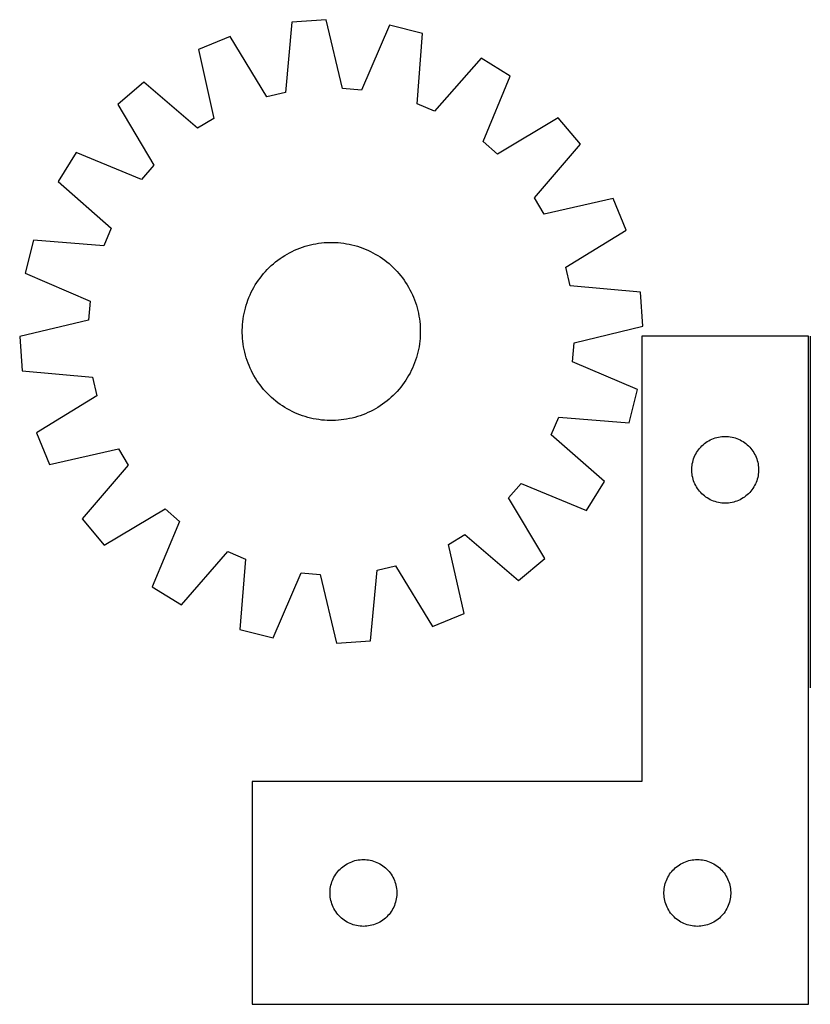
# Model space of a CAD drawing. Header units: millimetres. Extents: x 7 to 1493, y 7 to 461.
# Tile 1 of 5: x 7 to 362, y 19 to 461. Entities that reach past the tile are written whole.
import ezdxf

# ---------------------------------------------------------------- set-up
doc = ezdxf.new("R2010")
doc.units = ezdxf.units.MM
doc.layers.add('COMMON', color=5, linetype='CONTINUOUS', true_color=0x0000ff)
doc.layers.add('CUT', color=7, linetype='CONTINUOUS', true_color=0x000000)

msp = doc.modelspace()

# ---------------------------------------------------------------- linework, layer by layer
at = {"layer": 'COMMON'}
msp.add_line((361.717366, 318.860871), (361.717366, 160.989526), dxfattribs=at)
at = {"layer": 'CUT'}
for p, q in [((128.853604, 459.863733), (125.96489, 428.230995)), ((144.20031, 460.963344), (128.853604, 459.863733)), ((151.569416, 430.065593), (144.20031, 460.963344)), ((172.634785, 458.524806), (160.112401, 429.332947)), ((187.570169, 454.828206), (172.634785, 458.524806)), ((101.057262, 453.396184), (86.801475, 447.607998)), ((117.613628, 426.287855), (101.057262, 453.396184)), ((185.030674, 423.165519), (187.570169, 454.828206)), ((86.801475, 447.607998), (93.829198, 416.630815)), ((213.859412, 443.722283), (192.929137, 419.828804)), ((226.921494, 435.59132), (213.859412, 443.722283)), ((214.721983, 406.263062), (226.921494, 435.59132)), ((62.364165, 432.867451), (50.594754, 422.957279)), ((86.487139, 412.202097), (62.364165, 432.867451)), ((160.112401, 429.332947), (151.569416, 430.065593)), ((125.96489, 428.230995), (117.613628, 426.287855)), ((50.594754, 422.957279), (66.850992, 395.667913)), ((192.929137, 419.828804), (185.030674, 423.165519)), ((93.829198, 416.630815), (86.487139, 412.202097)), ((248.492131, 416.905136), (221.202765, 400.648899)), ((258.402303, 405.135725), (248.492131, 416.905136)), ((221.202765, 400.648899), (214.721983, 406.263062)), ((237.736948, 381.012751), (258.402303, 405.135725)), ((31.908571, 401.386642), (23.777608, 388.32456)), ((61.236829, 389.187131), (31.908571, 401.386642)), ((66.850992, 395.667913), (61.236829, 389.187131)), ((23.777608, 388.32456), (47.671086, 367.394285)), ((242.165667, 373.670693), (237.736948, 381.012751)), ((273.14285, 380.698416), (242.165667, 373.670693)), ((278.931035, 366.442629), (273.14285, 380.698416)), ((47.671086, 367.394285), (44.334371, 359.495823)), ((251.822706, 349.886263), (278.931035, 366.442629)), ((12.671685, 362.035317), (8.975084, 347.099934)), ((44.334371, 359.495823), (12.671685, 362.035317)), ((131.178878, 357.92478), (132.346831, 358.388345)), ((132.346831, 358.388345), (133.528769, 358.814995)), ((133.528769, 358.814995), (134.723524, 359.204309)), ((134.723524, 359.204309), (135.929919, 359.555902)), ((135.929919, 359.555902), (137.146763, 359.869429)), ((137.146763, 359.869429), (138.372854, 360.144578)), ((138.372854, 360.144578), (139.606983, 360.38108)), ((139.606983, 360.38108), (140.847931, 360.578699)), ((140.847931, 360.578699), (142.094475, 360.737242)), ((142.094475, 360.737242), (143.345383, 360.856552)), ((143.345383, 360.856552), (144.599422, 360.936511)), ((144.599422, 360.936511), (145.855354, 360.977041)), ((145.855354, 360.977041), (147.111939, 360.9781)), ((147.111939, 360.9781), (148.367937, 360.939689)), ((148.367937, 360.939689), (149.622109, 360.861845)), ((149.622109, 360.861845), (150.873217, 360.744645)), ((150.873217, 360.744645), (152.120026, 360.588204)), ((152.120026, 360.588204), (153.361306, 360.392678)), ((153.361306, 360.392678), (154.595832, 360.158258)), ((154.595832, 360.158258), (155.822385, 359.885176)), ((155.822385, 359.885176), (157.039756, 359.573703)), ((157.039756, 359.573703), (158.246742, 359.224144)), ((158.246742, 359.224144), (159.442153, 358.836846)), ((159.442153, 358.836846), (160.624808, 358.41219)), ((160.624808, 358.41219), (161.793542, 357.950595)), ((122.473598, 352.949643), (123.489574, 353.689102)), ((123.489574, 353.689102), (124.528275, 354.396284)), ((124.528275, 354.396284), (125.588677, 355.070491)), ((125.588677, 355.070491), (126.669733, 355.711056)), ((126.669733, 355.711056), (127.770377, 356.317349)), ((127.770377, 356.317349), (128.889521, 356.888771)), ((128.889521, 356.888771), (130.026062, 357.424758)), ((130.026062, 357.424758), (131.178878, 357.92478)), ((161.793542, 357.950595), (162.947199, 357.452518)), ((162.947199, 357.452518), (164.084642, 356.918449)), ((164.084642, 356.918449), (165.204749, 356.348915)), ((165.204749, 356.348915), (166.306413, 355.744479)), ((166.306413, 355.744479), (167.388548, 355.105737)), ((167.388548, 355.105737), (168.450085, 354.43332)), ((168.450085, 354.43332), (169.489978, 353.727891)), ((169.489978, 353.727891), (170.507199, 352.990146)), ((117.768857, 348.7948), (118.656648, 349.684089)), ((118.656648, 349.684089), (119.571933, 350.545053)), ((119.571933, 350.545053), (120.513811, 351.376842)), ((120.513811, 351.376842), (121.481351, 352.178636)), ((121.481351, 352.178636), (122.473598, 352.949643)), ((170.507199, 352.990146), (171.500745, 352.220814)), ((171.500745, 352.220814), (172.469636, 351.420653)), ((172.469636, 351.420653), (173.412915, 350.590453)), ((173.412915, 350.590453), (174.329651, 349.731034)), ((174.329651, 349.731034), (175.21894, 348.843243)), ((253.765847, 341.535001), (251.822706, 349.886263)), ((8.975084, 347.099934), (38.166944, 334.577549)), ((113.772, 343.955126), (114.509745, 344.972347)), ((114.509745, 344.972347), (115.279077, 345.965894)), ((115.279077, 345.965894), (116.079238, 346.934784)), ((116.079238, 346.934784), (116.909438, 347.878063)), ((116.909438, 347.878063), (117.768857, 348.7948)), ((175.21894, 348.843243), (176.079904, 347.927958)), ((176.079904, 347.927958), (176.911694, 346.98608)), ((176.911694, 346.98608), (177.713488, 346.01854)), ((177.713488, 346.01854), (178.484495, 345.026293)), ((178.484495, 345.026293), (179.223954, 344.010317)), ((111.150976, 339.669897), (111.755412, 340.771561)), ((111.755412, 340.771561), (112.394153, 341.853696)), ((112.394153, 341.853696), (113.066571, 342.915233)), ((113.066571, 342.915233), (113.772, 343.955126)), ((179.223954, 344.010317), (179.931136, 342.971615)), ((179.931136, 342.971615), (180.605342, 341.911213)), ((180.605342, 341.911213), (181.245908, 340.830157)), ((181.245908, 340.830157), (181.852201, 339.729514)), ((285.398584, 338.646287), (253.765847, 341.535001)), ((109.087701, 335.089957), (109.549296, 336.25869)), ((109.549296, 336.25869), (110.047373, 337.412347)), ((110.047373, 337.412347), (110.581442, 338.54979)), ((110.581442, 338.54979), (111.150976, 339.669897)), ((181.852201, 339.729514), (182.423623, 338.61037)), ((182.423623, 338.61037), (182.959609, 337.473829)), ((182.959609, 337.473829), (183.459632, 336.321013)), ((183.459632, 336.321013), (183.923197, 335.15306)), ((286.498196, 323.29958), (285.398584, 338.646287)), ((38.166944, 334.577549), (37.434298, 326.034564)), ((107.926188, 331.504904), (108.275747, 332.71189)), ((108.275747, 332.71189), (108.663045, 333.907301)), ((108.663045, 333.907301), (109.087701, 335.089957)), ((183.923197, 335.15306), (184.349847, 333.971122)), ((184.349847, 333.971122), (184.739161, 332.776366)), ((184.739161, 332.776366), (185.090754, 331.569971)), ((106.911687, 326.585174), (107.107213, 327.826454)), ((107.107213, 327.826454), (107.341633, 329.06098)), ((107.341633, 329.06098), (107.614714, 330.287534)), ((107.614714, 330.287534), (107.926188, 331.504904)), ((185.090754, 331.569971), (185.40428, 330.353128)), ((185.40428, 330.353128), (185.67943, 329.127037)), ((185.67943, 329.127037), (185.915931, 327.892908)), ((185.915931, 327.892908), (186.113551, 326.651959)), ((37.434298, 326.034564), (6.536547, 318.665459)), ((106.52179, 321.577087), (106.560202, 322.833085)), ((106.560202, 322.833085), (106.638046, 324.087257)), ((106.638046, 324.087257), (106.755246, 325.338365)), ((106.755246, 325.338365), (106.911687, 326.585174)), ((186.113551, 326.651959), (186.272094, 325.405416)), ((186.272094, 325.405416), (186.391404, 324.154507)), ((186.391404, 324.154507), (186.471363, 322.900468)), ((186.471363, 322.900468), (186.511893, 321.644537)), ((255.600444, 315.930475), (286.498196, 323.29958)), ((6.536547, 318.665459), (7.636158, 303.318752)), ((106.52285, 320.320502), (106.52179, 321.577087)), ((106.563379, 319.064571), (106.52285, 320.320502)), ((106.643338, 317.810532), (106.563379, 319.064571)), ((186.474541, 319.131954), (186.396697, 317.877782)), ((186.512952, 320.387952), (186.474541, 319.131954)), ((186.511893, 321.644537), (186.512952, 320.387952)), ((360.967366, 318.860871), (285.967366, 318.860871)), ((285.967366, 318.860871), (285.967366, 118.860871)), ((360.967366, 18.860871), (360.967366, 318.860871)), ((106.762648, 316.559623), (106.643338, 317.810532)), ((106.921191, 315.31308), (106.762648, 316.559623)), ((107.118811, 314.072131), (106.921191, 315.31308)), ((107.355313, 312.838002), (107.118811, 314.072131)), ((185.927529, 314.138585), (185.69311, 312.904059)), ((186.123056, 315.379865), (185.927529, 314.138585)), ((186.279497, 316.626674), (186.123056, 315.379865)), ((186.396697, 317.877782), (186.279497, 316.626674)), ((254.867799, 307.38749), (255.600444, 315.930475)), ((107.630462, 311.611911), (107.355313, 312.838002)), ((107.943988, 310.395068), (107.630462, 311.611911)), ((108.295582, 309.188673), (107.943988, 310.395068)), ((185.108554, 310.460135), (184.758996, 309.253149)), ((185.420028, 311.677505), (185.108554, 310.460135)), ((185.69311, 312.904059), (185.420028, 311.677505)), ((108.684896, 307.993917), (108.295582, 309.188673)), ((109.111546, 306.811979), (108.684896, 307.993917)), ((109.575111, 305.644026), (109.111546, 306.811979)), ((110.075133, 304.49121), (109.575111, 305.644026)), ((183.485447, 305.706349), (182.987369, 304.552692)), ((183.947042, 306.875082), (183.485447, 305.706349)), ((184.371698, 308.057738), (183.947042, 306.875082)), ((184.758996, 309.253149), (184.371698, 308.057738)), ((284.059658, 294.865106), (254.867799, 307.38749)), ((7.636158, 303.318752), (39.268896, 300.430038)), ((110.61112, 303.354669), (110.075133, 304.49121)), ((111.182541, 302.235525), (110.61112, 303.354669)), ((111.788834, 301.134882), (111.182541, 302.235525)), ((112.4294, 300.053826), (111.788834, 301.134882)), ((181.279331, 301.193478), (180.640589, 300.111343)), ((181.883767, 302.295142), (181.279331, 301.193478)), ((182.4533, 303.415249), (181.883767, 302.295142)), ((182.987369, 304.552692), (182.4533, 303.415249)), ((39.268896, 300.430038), (41.212036, 292.078776)), ((113.103607, 298.993424), (112.4294, 300.053826)), ((113.810789, 297.954722), (113.103607, 298.993424)), ((114.550248, 296.938746), (113.810789, 297.954722)), ((115.321255, 295.946499), (114.550248, 296.938746)), ((178.524998, 296.992692), (177.755665, 295.999145)), ((179.262743, 298.009913), (178.524998, 296.992692)), ((179.968172, 299.049806), (179.262743, 298.009913)), ((180.640589, 300.111343), (179.968172, 299.049806)), ((41.212036, 292.078776), (14.103707, 275.52241)), ((116.123049, 294.978959), (115.321255, 295.946499)), ((116.954838, 294.037081), (116.123049, 294.978959)), ((117.815802, 293.121796), (116.954838, 294.037081)), ((118.705091, 292.234005), (117.815802, 293.121796)), ((119.621827, 291.374586), (118.705091, 292.234005)), ((174.378095, 292.28095), (173.462809, 291.419986)), ((175.265885, 293.170239), (174.378095, 292.28095)), ((176.125305, 294.086976), (175.265885, 293.170239)), ((176.955504, 295.030255), (176.125305, 294.086976)), ((177.755665, 295.999145), (176.955504, 295.030255)), ((280.363058, 279.929722), (284.059658, 294.865106)), ((120.565106, 290.544386), (119.621827, 291.374586)), ((121.533997, 289.744225), (120.565106, 290.544386)), ((122.527543, 288.974893), (121.533997, 289.744225)), ((123.544765, 288.237148), (122.527543, 288.974893)), ((124.584657, 287.531719), (123.544765, 288.237148)), ((125.646195, 286.859302), (124.584657, 287.531719)), ((168.506467, 287.568755), (167.446065, 286.894548)), ((169.545169, 288.275937), (168.506467, 287.568755)), ((170.561144, 289.015396), (169.545169, 288.275937)), ((171.553392, 289.786403), (170.561144, 289.015396)), ((172.520932, 290.588197), (171.553392, 289.786403)), ((173.462809, 291.419986), (172.520932, 290.588197)), ((126.72833, 286.22056), (125.646195, 286.859302)), ((127.829994, 285.616124), (126.72833, 286.22056)), ((128.9501, 285.046591), (127.829994, 285.616124)), ((130.087544, 284.512521), (128.9501, 285.046591)), ((131.241201, 284.014444), (130.087544, 284.512521)), ((132.409934, 283.552849), (131.241201, 284.014444)), ((133.59259, 283.128193), (132.409934, 283.552849)), ((134.788, 282.740895), (133.59259, 283.128193)), ((159.505974, 283.150044), (158.311218, 282.76073)), ((160.687912, 283.576694), (159.505974, 283.150044)), ((161.855865, 284.040259), (160.687912, 283.576694)), ((163.008681, 284.540281), (161.855865, 284.040259)), ((164.145221, 285.076268), (163.008681, 284.540281)), ((165.264366, 285.64769), (164.145221, 285.076268)), ((166.365009, 286.253983), (165.264366, 285.64769)), ((167.446065, 286.894548), (166.365009, 286.253983)), ((135.994987, 282.391336), (134.788, 282.740895)), ((137.212357, 282.079863), (135.994987, 282.391336)), ((138.438911, 281.806781), (137.212357, 282.079863)), ((139.673437, 281.572361), (138.438911, 281.806781)), ((140.914717, 281.376835), (139.673437, 281.572361)), ((142.161526, 281.220394), (140.914717, 281.376835)), ((143.412634, 281.103194), (142.161526, 281.220394)), ((144.666806, 281.02535), (143.412634, 281.103194)), ((145.922804, 280.986939), (144.666806, 281.02535)), ((147.179389, 280.987998), (145.922804, 280.986939)), ((148.43532, 281.028528), (147.179389, 280.987998)), ((149.689359, 281.108487), (148.43532, 281.028528)), ((150.940268, 281.227797), (149.689359, 281.108487)), ((152.186811, 281.38634), (150.940268, 281.227797)), ((153.42776, 281.583959), (152.186811, 281.38634)), ((154.661888, 281.820461), (153.42776, 281.583959)), ((155.88798, 282.09561), (154.661888, 281.820461)), ((157.104823, 282.409137), (155.88798, 282.09561)), ((158.311218, 282.76073), (157.104823, 282.409137)), ((245.363656, 274.570754), (248.700371, 282.469216)), ((248.700371, 282.469216), (280.363058, 279.929722)), ((14.103707, 275.52241), (19.891893, 261.266623)), ((269.257135, 253.640479), (245.363656, 274.570754)), ((312.998204, 269.603154), (313.565084, 270.12785)), ((313.565084, 270.12785), (314.158224, 270.622668)), ((314.158224, 270.622668), (314.77605, 271.086296)), ((314.77605, 271.086296), (315.416923, 271.517504)), ((315.416923, 271.517504), (316.079145, 271.915149)), ((316.079145, 271.915149), (316.760959, 272.278177)), ((316.760959, 272.278177), (317.460557, 272.605624)), ((317.460557, 272.605624), (318.176085, 272.896623)), ((318.176085, 272.896623), (318.905644, 273.150401)), ((318.905644, 273.150401), (319.647299, 273.366287)), ((319.647299, 273.366287), (320.399085, 273.543706)), ((320.399085, 273.543706), (321.159007, 273.682189)), ((321.159007, 273.682189), (321.925051, 273.781369)), ((321.925051, 273.781369), (322.695185, 273.840982)), ((322.695185, 273.840982), (323.467366, 273.860871)), ((323.467366, 273.860871), (324.239547, 273.840982)), ((324.239547, 273.840982), (325.009681, 273.781369)), ((325.009681, 273.781369), (325.775725, 273.682189)), ((325.775725, 273.682189), (326.535647, 273.543706)), ((326.535647, 273.543706), (327.287433, 273.366287)), ((327.287433, 273.366287), (328.029088, 273.150401)), ((328.029088, 273.150401), (328.758647, 272.896623)), ((328.758647, 272.896623), (329.474175, 272.605624)), ((329.474175, 272.605624), (330.173773, 272.278177)), ((330.173773, 272.278177), (330.855587, 271.915149)), ((330.855587, 271.915149), (331.517809, 271.517504)), ((331.517809, 271.517504), (332.158682, 271.086296)), ((332.158682, 271.086296), (332.776508, 270.622668)), ((332.776508, 270.622668), (333.369648, 270.12785)), ((333.369648, 270.12785), (333.936528, 269.603154)), ((19.891893, 261.266623), (50.869076, 268.294346)), ((50.869076, 268.294346), (55.297794, 260.952288)), ((309.881832, 265.219587), (310.227184, 265.910522)), ((310.227184, 265.910522), (310.607647, 266.582763)), ((310.607647, 266.582763), (311.022211, 267.234527)), ((311.022211, 267.234527), (311.469777, 267.864085)), ((311.469777, 267.864085), (311.949159, 268.469768)), ((311.949159, 268.469768), (312.459086, 269.049971)), ((312.459086, 269.049971), (312.998204, 269.603154)), ((333.936528, 269.603154), (334.475647, 269.049971)), ((334.475647, 269.049971), (334.985573, 268.469768)), ((334.985573, 268.469768), (335.464955, 267.864085)), ((335.464955, 267.864085), (335.912521, 267.234527)), ((335.912521, 267.234527), (336.327085, 266.582763)), ((336.327085, 266.582763), (336.707548, 265.910522)), ((336.707548, 265.910522), (337.0529, 265.219587)), ((55.297794, 260.952288), (34.63244, 236.829314)), ((308.591526, 260.786846), (308.710397, 261.550082)), ((308.710397, 261.550082), (308.8684, 262.306187)), ((308.8684, 262.306187), (309.065118, 263.053155)), ((309.065118, 263.053155), (309.300028, 263.789006)), ((309.300028, 263.789006), (309.572506, 264.511789)), ((309.572506, 264.511789), (309.881832, 265.219587)), ((337.0529, 265.219587), (337.362226, 264.511789)), ((337.362226, 264.511789), (337.634704, 263.789006)), ((337.634704, 263.789006), (337.869614, 263.053155)), ((337.869614, 263.053155), (338.066332, 262.306187)), ((338.066332, 262.306187), (338.224335, 261.550082)), ((338.224335, 261.550082), (338.343206, 260.786846)), ((308.472339, 259.247089), (308.512103, 260.018503)), ((308.472339, 258.474652), (308.472339, 259.247089)), ((308.512103, 257.703239), (308.472339, 258.474652)), ((308.512103, 260.018503), (308.591526, 260.786846)), ((308.591526, 256.934895), (308.512103, 257.703239)), ((308.710397, 256.171659), (308.591526, 256.934895)), ((338.343206, 256.934895), (338.224335, 256.171659)), ((338.343206, 260.786846), (338.422629, 260.018503)), ((338.422629, 257.703239), (338.343206, 256.934895)), ((338.422629, 260.018503), (338.462393, 259.247089)), ((338.462393, 258.474652), (338.422629, 257.703239)), ((338.462393, 259.247089), (338.462393, 258.474652)), ((226.18375, 246.297126), (231.797914, 252.777908)), ((231.797914, 252.777908), (261.126171, 240.578397)), ((261.126171, 240.578397), (269.257135, 253.640479)), ((308.8684, 255.415555), (308.710397, 256.171659)), ((309.065118, 254.668586), (308.8684, 255.415555)), ((309.300028, 253.932735), (309.065118, 254.668586)), ((309.572506, 253.209952), (309.300028, 253.932735)), ((309.881832, 252.502155), (309.572506, 253.209952)), ((310.227184, 251.81122), (309.881832, 252.502155)), ((337.0529, 252.502155), (336.707548, 251.81122)), ((337.362226, 253.209952), (337.0529, 252.502155)), ((337.634704, 253.932735), (337.362226, 253.209952)), ((337.869614, 254.668586), (337.634704, 253.932735)), ((338.066332, 255.415555), (337.869614, 254.668586)), ((338.224335, 256.171659), (338.066332, 255.415555)), ((310.607647, 251.138979), (310.227184, 251.81122)), ((311.022211, 250.487215), (310.607647, 251.138979)), ((311.469777, 249.857657), (311.022211, 250.487215)), ((311.949159, 249.251973), (311.469777, 249.857657)), ((312.459086, 248.671771), (311.949159, 249.251973)), ((312.998204, 248.118588), (312.459086, 248.671771)), ((313.565084, 247.593892), (312.998204, 248.118588)), ((314.158224, 247.099074), (313.565084, 247.593892)), ((333.369648, 247.593892), (332.776508, 247.099074)), ((333.936528, 248.118588), (333.369648, 247.593892)), ((334.475647, 248.671771), (333.936528, 248.118588)), ((334.985573, 249.251973), (334.475647, 248.671771)), ((335.464955, 249.857657), (334.985573, 249.251973)), ((335.912521, 250.487215), (335.464955, 249.857657)), ((336.327085, 251.138979), (335.912521, 250.487215)), ((336.707548, 251.81122), (336.327085, 251.138979)), ((242.439988, 219.00776), (226.18375, 246.297126)), ((314.77605, 246.635446), (314.158224, 247.099074)), ((315.416923, 246.204237), (314.77605, 246.635446)), ((316.079145, 245.806592), (315.416923, 246.204237)), ((316.760959, 245.443565), (316.079145, 245.806592)), ((317.460557, 245.116117), (316.760959, 245.443565)), ((318.176085, 244.825118), (317.460557, 245.116117)), ((318.905644, 244.57134), (318.176085, 244.825118)), ((319.647299, 244.355455), (318.905644, 244.57134)), ((320.399085, 244.178035), (319.647299, 244.355455)), ((321.159007, 244.039552), (320.399085, 244.178035)), ((321.925051, 243.940373), (321.159007, 244.039552)), ((322.695185, 243.880759), (321.925051, 243.940373)), ((323.467366, 243.860871), (322.695185, 243.880759)), ((324.239547, 243.880759), (323.467366, 243.860871)), ((325.009681, 243.940373), (324.239547, 243.880759)), ((325.775725, 244.039552), (325.009681, 243.940373)), ((326.535647, 244.178035), (325.775725, 244.039552)), ((327.287433, 244.355455), (326.535647, 244.178035)), ((328.029088, 244.57134), (327.287433, 244.355455)), ((328.758647, 244.825118), (328.029088, 244.57134)), ((329.474175, 245.116117), (328.758647, 244.825118)), ((330.173773, 245.443565), (329.474175, 245.116117)), ((330.855587, 245.806592), (330.173773, 245.443565)), ((331.517809, 246.204237), (330.855587, 245.806592)), ((332.158682, 246.635446), (331.517809, 246.204237)), ((332.776508, 247.099074), (332.158682, 246.635446)), ((44.542612, 225.059903), (71.831978, 241.31614)), ((71.831978, 241.31614), (78.31276, 235.701977)), ((34.63244, 236.829314), (44.542612, 225.059903)), ((78.31276, 235.701977), (66.113249, 206.373719)), ((199.205544, 225.334224), (206.547603, 229.762942)), ((206.547603, 229.762942), (230.670577, 209.097588)), ((79.17533, 198.242756), (100.105606, 222.136235)), ((100.105606, 222.136235), (108.004068, 218.79952)), ((206.233267, 194.357041), (199.205544, 225.334224)), ((108.004068, 218.79952), (105.464573, 187.136833)), ((230.670577, 209.097588), (242.439988, 219.00776)), ((120.399957, 183.440233), (132.922341, 212.632092)), ((132.922341, 212.632092), (141.465327, 211.899446)), ((164.181139, 182.101307), (167.069853, 213.734044)), ((167.069853, 213.734044), (175.421115, 215.677184)), ((175.421115, 215.677184), (191.977481, 188.568855)), ((141.465327, 211.899446), (148.834432, 181.001695)), ((66.113249, 206.373719), (79.17533, 198.242756)), ((191.977481, 188.568855), (206.233267, 194.357041)), ((105.464573, 187.136833), (120.399957, 183.440233)), ((148.834432, 181.001695), (164.181139, 182.101307)), ((285.967366, 118.860871), (110.967366, 118.860871)), ((110.967366, 118.860871), (110.967366, 18.860871)), ((149.959086, 79.049971), (150.498204, 79.603154)), ((150.498204, 79.603154), (151.065084, 80.12785)), ((151.065084, 80.12785), (151.658224, 80.622668)), ((151.658224, 80.622668), (152.27605, 81.086296)), ((152.27605, 81.086296), (152.916923, 81.517504)), ((152.916923, 81.517504), (153.579145, 81.915149)), ((153.579145, 81.915149), (154.260959, 82.278177)), ((154.260959, 82.278177), (154.960557, 82.605624)), ((154.960557, 82.605624), (155.676085, 82.896623)), ((155.676085, 82.896623), (156.405644, 83.150401)), ((156.405644, 83.150401), (157.147299, 83.366287)), ((157.147299, 83.366287), (157.899085, 83.543706)), ((157.899085, 83.543706), (158.659007, 83.682189)), ((158.659007, 83.682189), (159.425051, 83.781369)), ((159.425051, 83.781369), (160.195185, 83.840982)), ((160.195185, 83.840982), (160.967366, 83.860871)), ((160.967366, 83.860871), (161.739547, 83.840982)), ((161.739547, 83.840982), (162.509681, 83.781369)), ((162.509681, 83.781369), (163.275725, 83.682189)), ((163.275725, 83.682189), (164.035647, 83.543706)), ((164.035647, 83.543706), (164.787433, 83.366287)), ((164.787433, 83.366287), (165.529088, 83.150401)), ((165.529088, 83.150401), (166.258647, 82.896623)), ((166.258647, 82.896623), (166.974175, 82.605624)), ((166.974175, 82.605624), (167.673773, 82.278177)), ((167.673773, 82.278177), (168.355587, 81.915149)), ((168.355587, 81.915149), (169.017809, 81.517504)), ((169.017809, 81.517504), (169.658682, 81.086296)), ((169.658682, 81.086296), (170.276508, 80.622668)), ((170.276508, 80.622668), (170.869648, 80.12785)), ((170.869648, 80.12785), (171.436528, 79.603154)), ((171.436528, 79.603154), (171.975647, 79.049971)), ((299.959086, 79.049971), (300.498204, 79.603154)), ((300.498204, 79.603154), (301.065084, 80.12785)), ((301.065084, 80.12785), (301.658224, 80.622668)), ((301.658224, 80.622668), (302.27605, 81.086296)), ((302.27605, 81.086296), (302.916923, 81.517504)), ((302.916923, 81.517504), (303.579145, 81.915149)), ((303.579145, 81.915149), (304.260959, 82.278177)), ((304.260959, 82.278177), (304.960557, 82.605624)), ((304.960557, 82.605624), (305.676085, 82.896623)), ((305.676085, 82.896623), (306.405644, 83.150401)), ((306.405644, 83.150401), (307.147299, 83.366287)), ((307.147299, 83.366287), (307.899085, 83.543706)), ((307.899085, 83.543706), (308.659007, 83.682189)), ((308.659007, 83.682189), (309.425051, 83.781369)), ((309.425051, 83.781369), (310.195185, 83.840982)), ((310.195185, 83.840982), (310.967366, 83.860871)), ((310.967366, 83.860871), (311.739547, 83.840982)), ((311.739547, 83.840982), (312.509681, 83.781369)), ((312.509681, 83.781369), (313.275725, 83.682189)), ((313.275725, 83.682189), (314.035647, 83.543706)), ((314.035647, 83.543706), (314.787433, 83.366287)), ((314.787433, 83.366287), (315.529088, 83.150401)), ((315.529088, 83.150401), (316.258647, 82.896623)), ((316.258647, 82.896623), (316.974175, 82.605624)), ((316.974175, 82.605624), (317.673773, 82.278177)), ((317.673773, 82.278177), (318.355587, 81.915149)), ((318.355587, 81.915149), (319.017809, 81.517504)), ((319.017809, 81.517504), (319.658682, 81.086296)), ((319.658682, 81.086296), (320.276508, 80.622668)), ((320.276508, 80.622668), (320.869648, 80.12785)), ((320.869648, 80.12785), (321.436528, 79.603154)), ((321.436528, 79.603154), (321.975647, 79.049971)), ((147.072506, 74.511789), (147.381832, 75.219587)), ((147.381832, 75.219587), (147.727184, 75.910522)), ((147.727184, 75.910522), (148.107647, 76.582763)), ((148.107647, 76.582763), (148.522211, 77.234527)), ((148.522211, 77.234527), (148.969777, 77.864085)), ((148.969777, 77.864085), (149.449159, 78.469768)), ((149.449159, 78.469768), (149.959086, 79.049971)), ((171.975647, 79.049971), (172.485573, 78.469768)), ((172.485573, 78.469768), (172.964955, 77.864085)), ((172.964955, 77.864085), (173.412521, 77.234527)), ((173.412521, 77.234527), (173.827085, 76.582763)), ((173.827085, 76.582763), (174.207548, 75.910522)), ((174.207548, 75.910522), (174.5529, 75.219587)), ((174.5529, 75.219587), (174.862226, 74.511789)), ((297.072506, 74.511789), (297.381832, 75.219587)), ((297.381832, 75.219587), (297.727184, 75.910522)), ((297.727184, 75.910522), (298.107647, 76.582763)), ((298.107647, 76.582763), (298.522211, 77.234527)), ((298.522211, 77.234527), (298.969777, 77.864085)), ((298.969777, 77.864085), (299.449159, 78.469768)), ((299.449159, 78.469768), (299.959086, 79.049971)), ((321.975647, 79.049971), (322.485573, 78.469768)), ((322.485573, 78.469768), (322.964955, 77.864085)), ((322.964955, 77.864085), (323.412521, 77.234527)), ((323.412521, 77.234527), (323.827085, 76.582763)), ((323.827085, 76.582763), (324.207548, 75.910522)), ((324.207548, 75.910522), (324.5529, 75.219587)), ((324.5529, 75.219587), (324.862226, 74.511789)), ((146.012103, 70.018503), (146.091526, 70.786846)), ((146.091526, 70.786846), (146.210397, 71.550082)), ((146.210397, 71.550082), (146.3684, 72.306187)), ((146.3684, 72.306187), (146.565118, 73.053155)), ((146.565118, 73.053155), (146.800028, 73.789006)), ((146.800028, 73.789006), (147.072506, 74.511789)), ((174.862226, 74.511789), (175.134704, 73.789006)), ((175.134704, 73.789006), (175.369614, 73.053155)), ((175.369614, 73.053155), (175.566332, 72.306187)), ((175.566332, 72.306187), (175.724335, 71.550082)), ((175.724335, 71.550082), (175.843206, 70.786846)), ((175.843206, 70.786846), (175.922629, 70.018503)), ((296.012103, 70.018503), (296.091526, 70.786846)), ((296.091526, 70.786846), (296.210397, 71.550082)), ((296.210397, 71.550082), (296.3684, 72.306187)), ((296.3684, 72.306187), (296.565118, 73.053155)), ((296.565118, 73.053155), (296.800028, 73.789006)), ((296.800028, 73.789006), (297.072506, 74.511789)), ((324.862226, 74.511789), (325.134704, 73.789006)), ((325.134704, 73.789006), (325.369614, 73.053155)), ((325.369614, 73.053155), (325.566332, 72.306187)), ((325.566332, 72.306187), (325.724335, 71.550082)), ((325.724335, 71.550082), (325.843206, 70.786846)), ((325.843206, 70.786846), (325.922629, 70.018503)), ((145.972339, 69.247089), (146.012103, 70.018503)), ((145.972339, 68.474652), (145.972339, 69.247089)), ((146.012103, 67.703239), (145.972339, 68.474652)), ((146.091526, 66.934895), (146.012103, 67.703239)), ((146.210397, 66.171659), (146.091526, 66.934895)), ((175.843206, 66.934895), (175.724335, 66.171659)), ((175.922629, 67.703239), (175.843206, 66.934895)), ((175.922629, 70.018503), (175.962393, 69.247089)), ((175.962393, 68.474652), (175.922629, 67.703239)), ((175.962393, 69.247089), (175.962393, 68.474652)), ((295.972339, 69.247089), (296.012103, 70.018503)), ((295.972339, 68.474652), (295.972339, 69.247089)), ((296.012103, 67.703239), (295.972339, 68.474652)), ((296.091526, 66.934895), (296.012103, 67.703239)), ((296.210397, 66.171659), (296.091526, 66.934895)), ((325.843206, 66.934895), (325.724335, 66.171659)), ((325.922629, 67.703239), (325.843206, 66.934895)), ((325.922629, 70.018503), (325.962393, 69.247089)), ((325.962393, 68.474652), (325.922629, 67.703239)), ((325.962393, 69.247089), (325.962393, 68.474652)), ((146.3684, 65.415555), (146.210397, 66.171659)), ((146.565118, 64.668586), (146.3684, 65.415555)), ((146.800028, 63.932735), (146.565118, 64.668586)), ((147.072506, 63.209952), (146.800028, 63.932735)), ((147.381832, 62.502155), (147.072506, 63.209952)), ((147.727184, 61.81122), (147.381832, 62.502155)), ((174.5529, 62.502155), (174.207548, 61.81122)), ((174.862226, 63.209952), (174.5529, 62.502155)), ((175.134704, 63.932735), (174.862226, 63.209952)), ((175.369614, 64.668586), (175.134704, 63.932735)), ((175.566332, 65.415555), (175.369614, 64.668586)), ((175.724335, 66.171659), (175.566332, 65.415555)), ((296.3684, 65.415555), (296.210397, 66.171659)), ((296.565118, 64.668586), (296.3684, 65.415555)), ((296.800028, 63.932735), (296.565118, 64.668586)), ((297.072506, 63.209952), (296.800028, 63.932735)), ((297.381832, 62.502155), (297.072506, 63.209952)), ((297.727184, 61.81122), (297.381832, 62.502155)), ((324.5529, 62.502155), (324.207548, 61.81122)), ((324.862226, 63.209952), (324.5529, 62.502155)), ((325.134704, 63.932735), (324.862226, 63.209952)), ((325.369614, 64.668586), (325.134704, 63.932735)), ((325.566332, 65.415555), (325.369614, 64.668586)), ((325.724335, 66.171659), (325.566332, 65.415555)), ((148.107647, 61.138979), (147.727184, 61.81122)), ((148.522211, 60.487215), (148.107647, 61.138979)), ((148.969777, 59.857657), (148.522211, 60.487215)), ((149.449159, 59.251973), (148.969777, 59.857657)), ((149.959086, 58.671771), (149.449159, 59.251973)), ((150.498204, 58.118588), (149.959086, 58.671771)), ((151.065084, 57.593892), (150.498204, 58.118588)), ((151.658224, 57.099074), (151.065084, 57.593892)), ((170.869648, 57.593892), (170.276508, 57.099074)), ((171.436528, 58.118588), (170.869648, 57.593892)), ((171.975647, 58.671771), (171.436528, 58.118588)), ((172.485573, 59.251973), (171.975647, 58.671771)), ((172.964955, 59.857657), (172.485573, 59.251973)), ((173.412521, 60.487215), (172.964955, 59.857657)), ((173.827085, 61.138979), (173.412521, 60.487215)), ((174.207548, 61.81122), (173.827085, 61.138979)), ((298.107647, 61.138979), (297.727184, 61.81122)), ((298.522211, 60.487215), (298.107647, 61.138979)), ((298.969777, 59.857657), (298.522211, 60.487215)), ((299.449159, 59.251973), (298.969777, 59.857657)), ((299.959086, 58.671771), (299.449159, 59.251973)), ((300.498204, 58.118588), (299.959086, 58.671771)), ((301.065084, 57.593892), (300.498204, 58.118588)), ((301.658224, 57.099074), (301.065084, 57.593892)), ((320.869648, 57.593892), (320.276508, 57.099074)), ((321.436528, 58.118588), (320.869648, 57.593892)), ((321.975647, 58.671771), (321.436528, 58.118588)), ((322.485573, 59.251973), (321.975647, 58.671771)), ((322.964955, 59.857657), (322.485573, 59.251973)), ((323.412521, 60.487215), (322.964955, 59.857657)), ((323.827085, 61.138979), (323.412521, 60.487215)), ((324.207548, 61.81122), (323.827085, 61.138979)), ((152.27605, 56.635446), (151.658224, 57.099074)), ((152.916923, 56.204237), (152.27605, 56.635446)), ((153.579145, 55.806592), (152.916923, 56.204237)), ((154.260959, 55.443565), (153.579145, 55.806592)), ((154.960557, 55.116117), (154.260959, 55.443565)), ((155.676085, 54.825118), (154.960557, 55.116117)), ((156.405644, 54.57134), (155.676085, 54.825118)), ((157.147299, 54.355455), (156.405644, 54.57134)), ((157.899085, 54.178035), (157.147299, 54.355455)), ((158.659007, 54.039552), (157.899085, 54.178035)), ((159.425051, 53.940373), (158.659007, 54.039552)), ((160.195185, 53.880759), (159.425051, 53.940373)), ((160.967366, 53.860871), (160.195185, 53.880759)), ((161.739547, 53.880759), (160.967366, 53.860871)), ((162.509681, 53.940373), (161.739547, 53.880759)), ((163.275725, 54.039552), (162.509681, 53.940373)), ((164.035647, 54.178035), (163.275725, 54.039552)), ((164.787433, 54.355455), (164.035647, 54.178035)), ((165.529088, 54.57134), (164.787433, 54.355455)), ((166.258647, 54.825118), (165.529088, 54.57134)), ((166.974175, 55.116117), (166.258647, 54.825118)), ((167.673773, 55.443565), (166.974175, 55.116117)), ((168.355587, 55.806592), (167.673773, 55.443565)), ((169.017809, 56.204237), (168.355587, 55.806592)), ((169.658682, 56.635446), (169.017809, 56.204237)), ((170.276508, 57.099074), (169.658682, 56.635446)), ((302.27605, 56.635446), (301.658224, 57.099074)), ((302.916923, 56.204237), (302.27605, 56.635446)), ((303.579145, 55.806592), (302.916923, 56.204237)), ((304.260959, 55.443565), (303.579145, 55.806592)), ((304.960557, 55.116117), (304.260959, 55.443565)), ((305.676085, 54.825118), (304.960557, 55.116117)), ((306.405644, 54.57134), (305.676085, 54.825118)), ((307.147299, 54.355455), (306.405644, 54.57134)), ((307.899085, 54.178035), (307.147299, 54.355455)), ((308.659007, 54.039552), (307.899085, 54.178035)), ((309.425051, 53.940373), (308.659007, 54.039552)), ((310.195185, 53.880759), (309.425051, 53.940373)), ((310.967366, 53.860871), (310.195185, 53.880759)), ((311.739547, 53.880759), (310.967366, 53.860871)), ((312.509681, 53.940373), (311.739547, 53.880759)), ((313.275725, 54.039552), (312.509681, 53.940373)), ((314.035647, 54.178035), (313.275725, 54.039552)), ((314.787433, 54.355455), (314.035647, 54.178035)), ((315.529088, 54.57134), (314.787433, 54.355455)), ((316.258647, 54.825118), (315.529088, 54.57134)), ((316.974175, 55.116117), (316.258647, 54.825118)), ((317.673773, 55.443565), (316.974175, 55.116117)), ((318.355587, 55.806592), (317.673773, 55.443565)), ((319.017809, 56.204237), (318.355587, 55.806592)), ((319.658682, 56.635446), (319.017809, 56.204237)), ((320.276508, 57.099074), (319.658682, 56.635446)), ((110.967366, 18.860871), (360.967366, 18.860871))]:
    msp.add_line(p, q, dxfattribs=at)

doc.saveas('drawing.dxf')
